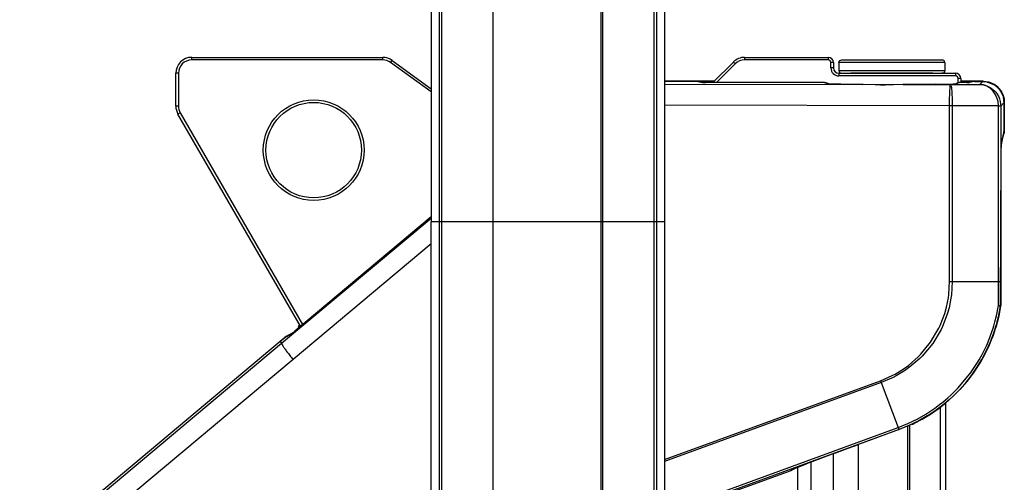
# Model space of a CAD drawing. Header units: millimetres. Extents: x -149 to 54, y -491 to 745.
# Tile 8 of 9: x -147 to 39, y 375 to 463. Entities that reach past the tile are written whole.
import ezdxf

# ---------------------------------------------------------------- set-up
doc = ezdxf.new("R2010")
doc.units = ezdxf.units.MM

# ---------------------------------------------------------------- blocks, each defined once
blk = doc.blocks.new('Abdeckung-2__1', base_point=(34.97, 440.18))
at = {"color": 7, "linetype": 'Continuous'}
for p, q in [((34.97, 451.07), (36.08, 450.92)), ((36.08, 450.92), (36.34, 450.83)), ((38.44, 449.07), (38.67, 448.59)), ((38.67, 448.59), (38.82, 448.17)), ((38.82, 448.17), (38.92, 447.75)), ((38.96, 441.38), (38.97, 447.07)), ((38.96, 441.38), (38.6, 440.18))]:
    blk.add_line(p, q, dxfattribs=at)
blk = doc.blocks.new('Diffusor-Rahmen-seitlich_1', base_point=(26.97, -426.36))
at = {"color": 7, "linetype": 'Continuous'}
blk.add_line((27.97, 216.22), (27.97, 390.5), dxfattribs=at)
at = {"color": 1, "linetype": 'Continuous'}
blk.add_line((26.97, 216.52), (26.97, 389.62), dxfattribs=at)
blk = doc.blocks.new('Standard-Diffusor-kpl_', base_point=(26.97, -426.36))
blk.add_blockref('Diffusor-Rahmen-seitlich_1', (26.97, -426.36))
blk = doc.blocks.new('Abdeckung-1_1__5', base_point=(-94.15, 404.45))
at = {"color": 7, "linetype": 'Continuous'}
for p, q in [((-15.73, 451.07), (-25.09, 451.07)), ((34.97, 451.07), (30.77, 451.07)), ((34.97, 451.07), (36.08, 450.92)), ((36.08, 450.92), (36.34, 450.83)), ((36.34, 450.83), (36.5, 450.77)), ((36.5, 450.77), (37.16, 450.42)), ((37.16, 450.42), (37.55, 450.13)), ((37.55, 450.13), (38.32, 449.26)), ((38.32, 449.26), (38.44, 449.07)), ((38.44, 449.07), (38.67, 448.59)), ((38.67, 448.59), (38.82, 448.17)), ((38.82, 448.17), (38.92, 447.75)), ((38.92, 447.75), (38.93, 447.02)), ((38.96, 441.38), (38.93, 447.02)), ((38.96, 441.38), (38.6, 440.18)), ((-94.13, 404.76), (-94.12, 404.61)), ((-93.84, 405.07), (-94.02, 404.92))]:
    blk.add_line(p, q, dxfattribs=at)
at = {"color": 1, "linetype": 'Continuous'}
for p, q in [((-25.09, 451.07), (-15.73, 451.07)), ((30.77, 451.07), (34.97, 451.07)), ((34.97, 451.07), (35.24, 450.98)), ((35.81, 450.9), (36.08, 450.92)), ((36.08, 450.92), (37.16, 450.42)), ((37.16, 450.42), (38.32, 449.26)), ((38.32, 449.26), (38.82, 448.17)), ((38.82, 448.17), (38.93, 447.02)), ((38.93, 447.02), (38.93, 441.8)), ((38.96, 441.38), (38.93, 441.8)), ((38.93, 441.8), (38.96, 441.38)), ((-94.02, 404.92), (-93.84, 405.07)), ((-94.12, 404.61), (-94.15, 404.45))]:
    blk.add_line(p, q, dxfattribs=at)
at = {"color": 7, "linetype": 'Continuous'}
for points in [[(-94.02, 404.92), (-94.04, 404.9), (-94.13, 404.76)], [(-94.02, 404.92), (-94.08, 404.82), (-94.12, 404.61)]]:
    blk.add_spline(points, degree=3, dxfattribs=at)
blk = doc.blocks.new('Griff-1_1__6', base_point=(-146.72, 154.75))
at = {"color": 7, "linetype": 'Continuous'}
for p, q in [((-18.82, 451.01), (-25.09, 451.01)), ((-18.82, 451.01), (-17.86, 450.82)), ((5.09, 450.81), (-17.36, 450.81)), ((5.9, 450.55), (5.73, 450.56)), ((6.3, 450.53), (5.9, 450.55)), ((6.03, 450.54), (5.9, 450.55)), ((5.9, 450.55), (6.03, 450.54)), ((5.9, 450.55), (6.03, 450.54)), ((6.3, 450.53), (6.03, 450.54)), ((6.03, 450.54), (6.3, 450.53)), ((8.18, 450.5), (6.3, 450.53)), ((7.23, 450.5), (6.3, 450.53)), ((11.3, 450.46), (7.23, 450.5)), ((12.32, 450.46), (8.18, 450.5)), ((15.38, 450.38), (12.32, 450.46)), ((14.63, 450.37), (12.47, 450.45)), ((15.61, 450.35), (14.63, 450.37)), ((16.67, 450.38), (15.38, 450.38)), ((16.51, 450.34), (15.61, 450.35)), ((19.74, 450.43), (16.51, 450.34)), ((19.88, 450.44), (16.67, 450.38)), ((25.93, 450.48), (19.88, 450.44)), ((20.12, 450.44), (19.88, 450.44)), ((25.93, 450.48), (20.12, 450.44)), ((28.83, 450.43), (25.93, 450.48)), ((28.83, 450.43), (25.93, 450.48)), ((29.52, 450.54), (28.83, 450.43)), ((29.36, 450.53), (28.83, 450.43)), ((29.22, 450.47), (29.52, 450.54)), ((29.36, 450.53), (29.73, 450.55)), ((29.52, 450.54), (29.36, 450.53)), ((29.73, 450.55), (29.52, 450.54)), ((29.52, 450.54), (29.73, 450.55)), ((31.56, 450.81), (30.46, 450.81)), ((31.9, 450.81), (31.56, 450.81)), ((33.36, 451.01), (32.4, 450.82)), ((33.36, 451.01), (34.91, 451.01)), ((34.91, 451.01), (35.59, 450.95)), ((35.59, 450.95), (36.01, 450.85)), ((36.01, 450.85), (36.91, 450.47)), ((36.91, 450.47), (37.1, 450.36)), ((37.1, 450.36), (37.74, 449.84)), ((37.74, 449.84), (37.98, 449.58)), ((37.98, 449.58), (38.26, 449.2)), ((38.26, 449.2), (38.67, 448.37)), ((38.67, 448.37), (38.76, 448.11)), ((38.76, 448.11), (38.91, 447.01)), ((38.91, 447.01), (38.91, 441.76)), ((38.91, 441.76), (38.37, 439.05)), ((38.36, 437.76), (38.36, 438.55)), ((38.24, 408.7), (38.36, 437.76)), ((-69.09, 425.51), (-94.78, 403.94)), ((-96.38, 402.94), (-97.55, 401.97)), ((-96.38, 402.94), (-95.22, 403.58)), ((-97.55, 401.97), (-130.82, 374.05)), ((20.84, 386.03), (21.24, 386.2)), ((21.56, 386.33), (21.7, 386.39)), ((21.7, 386.39), (21.89, 386.48)), ((19.13, 385.37), (11.51, 382.57)), ((20.84, 386.03), (19.13, 385.37)), ((9.54, 381.85), (11.51, 382.57)), ((7.03, 380.91), (1.69, 378.89)), ((7.03, 380.91), (9.54, 381.85)), ((0.74, 378.52), (1.69, 378.89)), ((-1.29, 377.6), (-25.09, 368.95)), ((-0.8, 377.89), (-1.29, 377.6)), ((-0.8, 377.89), (-0.55, 378.01)), ((-0.55, 378.01), (-0.09, 378.19)), ((-0.09, 378.19), (0.74, 378.52))]:
    blk.add_line(p, q, dxfattribs=at)
at = {"color": 1, "linetype": 'Continuous'}
for p, q in [((-25.09, 450.52), (12.32, 450.46)), ((19.88, 450.44), (28.83, 450.43)), ((28.71, 449.23), (28.74, 449.73)), ((28.74, 449.73), (28.75, 449.89)), ((28.75, 449.89), (28.77, 450.1)), ((28.77, 450.1), (28.78, 450.26)), ((28.83, 450.43), (34.34, 450.44)), ((28.92, 450.26), (28.95, 450.1)), ((28.95, 450.1), (28.99, 449.89)), ((28.99, 449.89), (29.01, 449.75)), ((29.01, 449.75), (29.08, 449)), ((34.34, 450.44), (34.91, 451.01)), ((34.34, 450.44), (35.02, 450.37)), ((34.89, 450.38), (34.34, 450.44)), ((35.02, 450.37), (34.89, 450.38)), ((35.02, 450.37), (35.42, 450.27)), ((35.42, 450.27), (35.02, 450.37)), ((35.42, 450.27), (35.83, 450.12)), ((35.67, 450.12), (35.42, 450.27)), ((36.05, 449.91), (35.67, 450.12)), ((35.83, 450.12), (36.31, 449.88)), ((36.28, 449.75), (36.05, 449.91)), ((36.81, 449.25), (36.28, 449.75)), ((36.31, 449.88), (36.48, 449.77)), ((36.48, 449.77), (37.11, 449.26)), ((37, 449.02), (36.81, 449.25)), ((37.11, 449.26), (37.37, 448.97)), ((28.66, 446.43), (28.67, 447.79)), ((28.67, 447.79), (28.69, 448.59)), ((28.69, 448.59), (28.71, 449.23)), ((29.08, 449), (29.1, 448.59)), ((29.1, 448.59), (29.13, 447.93)), ((29.13, 447.93), (29.15, 447.52)), ((29.15, 447.52), (29.16, 446.43)), ((37.27, 448.61), (37, 449.02)), ((37.58, 447.96), (37.27, 448.61)), ((37.37, 448.97), (37.6, 448.65)), ((37.63, 447.81), (37.58, 447.96)), ((37.6, 448.65), (37.92, 448.09)), ((37.79, 447.22), (37.63, 447.81)), ((37.92, 448.09), (38.06, 447.75)), ((38.06, 447.75), (38.2, 447.27)), ((28.66, 446.43), (-25.09, 446.52)), ((28.66, 413.27), (28.66, 446.43)), ((37.86, 446.45), (29.16, 446.43)), ((29.16, 446.43), (29.16, 413.27)), ((37.86, 446.45), (37.79, 447.22)), ((37.86, 446.45), (38.29, 446.39)), ((37.86, 413.27), (37.86, 446.45)), ((38.2, 447.27), (38.29, 446.39)), ((38.91, 447.01), (38.29, 446.39)), ((38.29, 446.39), (38.29, 413.27)), ((-97.28, 401.65), (-69.09, 425.23)), ((-69.09, 420.37), (-95.12, 398.58)), ((28.51, 410.83), (28.66, 413.27)), ((28.66, 413.27), (29.16, 413.27)), ((29.16, 413.27), (29.01, 410.77)), ((29.16, 413.27), (37.86, 413.27)), ((37.86, 413.27), (38.29, 413.27)), ((28.43, 410.23), (28.51, 410.83)), ((29.01, 410.77), (28.92, 410.15)), ((27.73, 407.26), (28.06, 408.43)), ((28.06, 408.43), (28.43, 410.23)), ((28.92, 410.15), (28.55, 408.32)), ((37.5, 406.83), (37.86, 408.75)), ((38.24, 408.7), (37.92, 406.74)), ((26.87, 405), (27.73, 407.26)), ((28.21, 407.15), (27.31, 404.82)), ((28.55, 408.32), (28.21, 407.15)), ((37.21, 405.68), (37.5, 406.83)), ((37.92, 406.74), (37.63, 405.58)), ((26.61, 404.46), (26.87, 405)), ((27.31, 404.82), (27.04, 404.25)), ((36.86, 404.47), (37, 404.93)), ((37, 404.93), (37.21, 405.68)), ((37.42, 404.82), (37.28, 404.38)), ((37.63, 405.58), (37.42, 404.82)), ((25.06, 401.84), (26.61, 404.46)), ((27.04, 404.25), (25.47, 401.61)), ((36.24, 402.7), (36.38, 403.08)), ((36.38, 403.08), (36.86, 404.47)), ((36.79, 402.94), (36.65, 402.57)), ((37.28, 404.38), (36.79, 402.94)), ((-130.57, 373.75), (-97.28, 401.65)), ((-97.55, 401.97), (-97.28, 401.65)), ((23.15, 399.5), (25.06, 401.84)), ((25.47, 401.61), (23.47, 399.2)), ((34.79, 399.53), (35.65, 401.28)), ((36.04, 401.11), (35.18, 399.34)), ((35.65, 401.28), (36.24, 402.7)), ((36.65, 402.57), (36.04, 401.11)), ((22.73, 399.07), (23.15, 399.5)), ((23.47, 399.2), (23.05, 398.78)), ((34.22, 398.51), (34.79, 399.53)), ((35.18, 399.34), (34.92, 398.87)), ((-95.12, 398.58), (-128.42, 370.69)), ((19.91, 396.76), (20.9, 397.47)), ((20.9, 397.47), (22.73, 399.07)), ((23.05, 398.78), (21.18, 397.16)), ((32.93, 396.49), (33.82, 397.84)), ((34.19, 397.63), (33.09, 395.98)), ((33.82, 397.84), (34.22, 398.51)), ((34.6, 398.31), (34.19, 397.63)), ((34.92, 398.87), (34.6, 398.31)), ((15.63, 394.56), (17.84, 395.53)), ((17.84, 395.53), (18.38, 395.82)), ((18.57, 395.48), (18.03, 395.2)), ((18.38, 395.82), (19.91, 396.76)), ((20.16, 396.44), (18.57, 395.48)), ((21.18, 397.16), (20.16, 396.44)), ((30.25, 393.2), (32.73, 396.21)), ((33.09, 395.98), (31.89, 394.41)), ((32.73, 396.21), (32.93, 396.49)), ((-25.09, 379.74), (15.63, 394.56)), ((15.76, 394.22), (-25.09, 379.35)), ((15.63, 394.56), (15.69, 394.39)), ((15.69, 394.39), (15.76, 394.22)), ((18.03, 395.2), (15.76, 394.22)), ((15.76, 394.22), (18.94, 385.75)), ((31.49, 393.94), (30.58, 392.92)), ((31.89, 394.41), (31.49, 393.94)), ((28.31, 391.32), (28.88, 391.83)), ((28.88, 391.83), (30.25, 393.2)), ((30.58, 392.92), (29.19, 391.53)), ((25.85, 389.37), (26.78, 390.06)), ((26.78, 390.06), (27.41, 390.55)), ((27.69, 390.23), (27.14, 389.8)), ((27.41, 390.55), (28.31, 391.32)), ((28.61, 391.01), (27.69, 390.23)), ((29.19, 391.53), (28.61, 391.01)), ((22.52, 387.33), (24.21, 388.29)), ((24.21, 388.29), (24.56, 388.51)), ((24.82, 388.16), (24.46, 387.94)), ((24.56, 388.51), (25.85, 389.37)), ((26.12, 389.03), (24.82, 388.16)), ((27.14, 389.8), (26.12, 389.03)), ((18.94, 385.75), (20.78, 386.49)), ((20.78, 386.49), (21.85, 386.99)), ((22.06, 386.62), (20.98, 386.11)), ((21.85, 386.99), (22.52, 387.33)), ((22.75, 386.97), (22.06, 386.62)), ((24.46, 387.94), (22.75, 386.97)), ((-25.09, 369.64), (18.94, 385.75)), ((19.13, 385.37), (-25.09, 369.19)), ((20.98, 386.11), (19.13, 385.37))]:
    blk.add_line(p, q, dxfattribs=at)
at = {"color": 7, "linetype": 'Continuous'}
for centre, radius, start, end in [((5.09, 449.31), 1.5, 68.6678, 89.9989), ((30.76, 449.39), 1.45, 102.1073, 120.0719), ((8.9, 413.17), 29.68, 295.9525, 351.3355)]:
    blk.add_arc(centre, radius, start, end, dxfattribs=at)
for points in [[(-17.86, 450.82), (-17.75, 450.81), (-17.6, 450.81), (-17.51, 450.81), (-17.36, 450.81)], [(31.9, 450.81), (31.99, 450.81), (32.14, 450.81), (32.3, 450.81), (32.4, 450.82)], [(38.37, 439.05), (38.37, 438.95), (38.36, 438.79), (38.36, 438.71), (38.36, 438.55)], [(-95.22, 403.58), (-95.15, 403.64), (-95.07, 403.7), (-94.93, 403.82), (-94.78, 403.94)]]:
    blk.add_spline(points, degree=3, dxfattribs=at)
at = {"color": 1, "linetype": 'Continuous'}
for points in [[(5.09, 450.81), (5.45, 450.71), (5.73, 450.56)], [(29.73, 450.55), (30.13, 450.68), (30.46, 450.81)], [(29.16, 446.43), (28.91, 446.43), (28.66, 446.43)], [(37.86, 446.45), (37.99, 446.45), (38.19, 446.42), (38.28, 446.39), (38.29, 446.39)], [(37.86, 408.75), (37.86, 411.01), (37.86, 413.27)], [(38.29, 413.27), (38.29, 411.01), (38.24, 408.7)], [(37.86, 408.75), (37.98, 408.73), (38.16, 408.71), (38.23, 408.7), (38.24, 408.7)], [(37.86, 408.75), (37.98, 408.73), (38.16, 408.71), (38.23, 408.7), (38.24, 408.7)], [(-97.28, 401.65), (-97.24, 401.5), (-97.06, 401.15), (-96.74, 400.66), (-96.28, 400.04), (-95.74, 399.34), (-95.12, 398.58)], [(18.94, 385.75), (19.01, 385.63), (19.13, 385.37)], [(18.94, 385.75), (19, 385.64), (19.09, 385.46), (19.12, 385.38), (19.13, 385.37)]]:
    blk.add_spline(points, degree=3, dxfattribs=at)
blk = doc.blocks.new('Griff-2__7', base_point=(-146.66, 202.34))
at = {"color": 7, "linetype": 'Continuous'}
for p, q in [((38.36, 437.76), (38.36, 438.55)), ((38.36, 408.76), (38.36, 437.76)), ((-96.37, 402.96), (-97.55, 401.97)), ((-96.37, 402.96), (-95.22, 403.58)), ((-134.53, 370.14), (-134.67, 369.96)), ((-133.66, 371.22), (-133.8, 371.06)), ((-120.4, 369.8), (-119.22, 370.17)), ((-119.22, 370.17), (-115.38, 370.66)), ((-135.35, 368.98), (-135.47, 368.81)), ((-125.43, 366.81), (-124.46, 367.61)), ((-137.94, 363.9), (-138.04, 363.58)), ((-137.46, 365.09), (-137.52, 364.95)), ((-128.55, 362.87), (-127.22, 364.88)), ((-138.41, 362.45), (-138.47, 362.23)), ((-129.53, 360.68), (-128.55, 362.87)), ((-102.73, 363.7), (-101.25, 360.67)), ((-138.77, 361.09), (-138.8, 360.93)), ((-139.05, 359.71), (-139.07, 359.56)), ((-146.66, 216.6), (-146.64, 215.75)), ((-145.97, 211.1), (-145.9, 210.87)), ((-141.99, 202.62), (-141.86, 202.46))]:
    blk.add_line(p, q, dxfattribs=at)
at = {"color": 1, "linetype": 'Continuous'}
for p, q in [((-138.34, 362.67), (-138.41, 362.45)), ((-138.68, 361.42), (-138.77, 361.09)), ((-139.2, 358.62), (-139.24, 358.32)), ((-138.97, 360.12), (-139.05, 359.71)), ((-133.91, 206.93), (-134.66, 207.85)), ((-117.66, 202.71), (-118.88, 202.34))]:
    blk.add_line(p, q, dxfattribs=at)
at = {"color": 7, "linetype": 'Continuous'}
for points in [[(38.37, 439.05), (38.37, 438.95), (38.36, 438.79), (38.36, 438.71), (38.36, 438.55)], [(-130.82, 374.05), (-131.74, 373.23), (-132.62, 372.37)], [(-132.86, 372.12), (-133.16, 371.79), (-133.45, 371.47)], [(-134.67, 369.96), (-134.82, 369.75), (-134.98, 369.53)], [(-133.8, 371.06), (-134.02, 370.79), (-134.24, 370.52)], [(-136.21, 367.61), (-136.22, 367.59), (-136.29, 367.46)], [(-135.47, 368.81), (-135.54, 368.71), (-135.6, 368.61)], [(-137.85, 364.12), (-137.89, 364.01), (-137.94, 363.9)], [(-137.39, 365.26), (-137.4, 365.24), (-137.46, 365.09)], [(-138.26, 362.95), (-138.34, 362.68), (-138.41, 362.45)], [(-138.88, 360.57), (-138.96, 360.19), (-139.05, 359.71)], [(-138.6, 361.77), (-138.68, 361.43), (-138.77, 361.09)], [(-139.1, 359.36), (-139.18, 358.82), (-139.24, 358.32)], [(-144.59, 207.09), (-144.49, 206.88), (-144.39, 206.66)]]:
    blk.add_spline(points, degree=3, dxfattribs=at)
at = {"color": 1, "linetype": 'Continuous'}
blk.add_spline([(-138.77, 361.09), (-138.77, 361.07), (-138.8, 360.93)], degree=3, dxfattribs=at)
blk = doc.blocks.new('CFK-Haltebuegel', base_point=(-69.82, 151.06))
at = {"color": 7, "linetype": 'Continuous'}
for p, q in [((-37.09, 574.23), (-37.09, 424.57)), ((-69.09, 561.72), (-69.09, 424.57)), ((-25.09, 561.72), (-25.09, 424.57)), ((-67.09, 424.57), (-67.09, 553.26)), ((-27.09, 478.15), (-27.09, 461.73)), ((-27.09, 461.73), (-27.09, 453.53)), ((-27.09, 453.53), (-27.09, 432.02)), ((-27.09, 432.02), (-27.09, 424.57)), ((-69.09, 219.57), (-69.09, 424.57)), ((-67.09, 219.57), (-67.09, 424.57)), ((-37.09, 424.57), (-37.09, 219.57)), ((-27.09, 424.57), (-27.09, 219.57)), ((-25.09, 424.57), (-25.09, 219.57))]:
    blk.add_line(p, q, dxfattribs=at)
at = {"color": 1, "linetype": 'Continuous'}
for p, q in [((-36.74, 424.57), (-36.74, 574.22)), ((-57.43, 573.53), (-57.43, 424.57)), ((-67.59, 563.22), (-67.59, 424.57)), ((-26.59, 563.22), (-26.59, 424.57)), ((-67.59, 424.57), (-69.09, 424.57)), ((-67.59, 424.57), (-67.59, 219.57)), ((-67.09, 424.57), (-67.59, 424.57)), ((-57.43, 424.57), (-67.09, 424.57)), ((-57.43, 424.57), (-57.43, 219.57)), ((-37.09, 424.57), (-57.43, 424.57)), ((-36.74, 424.57), (-37.09, 424.57)), ((-36.74, 219.57), (-36.74, 424.57)), ((-27.09, 424.57), (-36.74, 424.57)), ((-26.59, 424.57), (-27.09, 424.57)), ((-26.59, 424.57), (-26.59, 219.57)), ((-25.09, 424.57), (-26.59, 424.57))]:
    blk.add_line(p, q, dxfattribs=at)
blk = doc.blocks.new('CFK-Haltebügel-kpl_', base_point=(-148.55, 47.42))
blk.add_blockref('CFK-Haltebuegel', (-69.82, 151.06))
blk = doc.blocks.new('Carbonbügel', base_point=(-148.55, 47.42))
blk.add_blockref('CFK-Haltebügel-kpl_', (-148.55, 47.42))
blk = doc.blocks.new('Seitenprofil__19', base_point=(0.07, -472.43))
at = {"color": 7, "linetype": 'Continuous'}
for p, q in [((21.07, 386.13), (21.07, 217.95)), ((0.07, 286.56), (0.07, 378.26))]:
    blk.add_line(p, q, dxfattribs=at)
at = {"color": 1, "linetype": 'Continuous'}
for p, q in [((20.77, 218), (20.77, 386)), ((11.4, 382.53), (11.4, 219.26)), ((6.8, 219.5), (6.8, 380.82)), ((2.47, 379.18), (2.47, 219.57))]:
    blk.add_line(p, q, dxfattribs=at)
blk = doc.blocks.new('Fuss-oben__22', base_point=(-117.23, 404.84))
at = {"color": 1, "linetype": 'Continuous'}
for p, q in [((-114.23, 455.07), (-114.23, 455.57)), ((-78.2, 455.07), (-78.2, 455.57)), ((-76.73, 454.59), (-76.44, 455)), ((-9.98, 455.57), (-9.98, 455.07)), ((5.77, 455.57), (5.77, 455.07)), ((-12.1, 454.69), (-11.75, 454.34)), ((6.77, 454.57), (6.27, 454.57)), ((6.77, 453.57), (6.27, 453.57)), ((-116.73, 452.57), (-117.23, 452.57)), ((7.77, 452.57), (7.77, 452.07)), ((29.77, 452.57), (29.77, 452.07)), ((30.77, 451.57), (30.27, 451.57)), ((-116.73, 446.37), (-117.23, 446.37)), ((-116.39, 445.12), (-116.82, 444.87))]:
    blk.add_line(p, q, dxfattribs=at)
at = {"color": 7, "linetype": 'Continuous'}
for p, q in [((-114.23, 455.57), (-78.2, 455.57)), ((-78.2, 455.07), (-114.23, 455.07)), ((-76.44, 455), (-69.09, 449.66)), ((-9.98, 455.57), (5.77, 455.57)), ((5.77, 455.07), (-9.98, 455.07)), ((-69.09, 449.04), (-76.73, 454.59)), ((-15.99, 450.81), (-12.1, 454.69)), ((-11.75, 454.34), (-15.28, 450.81)), ((6.27, 453.57), (6.27, 454.57)), ((6.77, 454.57), (6.77, 453.57)), ((-117.23, 446.37), (-117.23, 452.57)), ((-116.73, 452.57), (-116.73, 446.37)), ((7.77, 452.57), (10.05, 452.57)), ((29.77, 452.07), (7.77, 452.07)), ((10.05, 452.57), (17.77, 452.57)), ((17.77, 452.57), (25.49, 452.57)), ((25.49, 452.57), (29.77, 452.57)), ((30.27, 450.79), (30.27, 451.57)), ((30.77, 451.57), (30.77, 450.81)), ((-93.71, 404.84), (-116.82, 444.87)), ((-116.39, 445.12), (-93.32, 405.17))]:
    blk.add_line(p, q, dxfattribs=at)
for radius in [9.5, 9]:
    blk.add_circle((-91.23, 438.07), radius, dxfattribs=at)
for centre, radius, start, end in [((-114.23, 452.57), 3, 90, 180), ((-114.23, 452.57), 2.5, 90, 180), ((-78.2, 452.57), 3, 54, 90), ((-78.2, 452.57), 2.5, 54, 90), ((-9.98, 452.57), 3, 90, 135), ((-9.98, 452.57), 2.5, 90, 135), ((5.77, 454.57), 1, 0, 90), ((5.77, 454.57), 0.5, 0, 90), ((7.77, 453.57), 1.5, 180, 270), ((7.77, 453.57), 1, 180, 270), ((29.77, 451.57), 1, 0, 90), ((29.77, 451.57), 0.5, 0, 90), ((-114.23, 446.37), 3, 180, 210), ((-114.23, 446.37), 2.5, 180, 210)]:
    blk.add_arc(centre, radius, start, end, dxfattribs=at)
blk = doc.blocks.new('Bolzen__23', base_point=(7.77, 452.57))
at = {"color": 7, "linetype": 'Continuous'}
for p, q in [((7.77, 454.57), (7.85, 454.83)), ((7.85, 454.83), (7.97, 454.97)), ((7.97, 454.97), (8.14, 455.05)), ((8.14, 455.05), (8.37, 455.07)), ((8.37, 455.07), (16.42, 455.07)), ((16.42, 455.07), (27.27, 455.07)), ((27.41, 455.05), (27.27, 455.07)), ((27.58, 454.97), (27.41, 455.05)), ((27.7, 454.83), (27.58, 454.97)), ((27.77, 454.57), (27.7, 454.83)), ((7.77, 454.57), (7.77, 453.07)), ((7.77, 453.07), (7.85, 452.81)), ((27.77, 453.07), (27.7, 452.81)), ((27.77, 454.57), (27.77, 453.07)), ((7.85, 452.81), (7.97, 452.67)), ((7.97, 452.67), (8.14, 452.59)), ((8.14, 452.59), (8.27, 452.57)), ((10.59, 452.57), (10.05, 452.57)), ((17.77, 452.57), (10.59, 452.57)), ((24.95, 452.57), (17.77, 452.57)), ((25.49, 452.57), (24.95, 452.57)), ((27.41, 452.59), (27.18, 452.57)), ((27.58, 452.67), (27.41, 452.59)), ((27.7, 452.81), (27.58, 452.67))]:
    blk.add_line(p, q, dxfattribs=at)
at = {"color": 1, "linetype": 'Continuous'}
for p, q in [((27.77, 454.57), (7.77, 454.57)), ((7.77, 453.07), (16.35, 453.07)), ((16.35, 453.07), (27.77, 453.07))]:
    blk.add_line(p, q, dxfattribs=at)
blk = doc.blocks.new('Fuss-oben-montiert__24', base_point=(-117.23, 404.84))
for name, p in [('Fuss-oben__22', (-117.23, 404.84)), ('Bolzen__23', (7.77, 452.57))]:
    blk.add_blockref(name, p)
blk = doc.blocks.new('Seitenteil-rechts-kpl___37', base_point=(-136.13, -491.43))
for name, p in [('Fuss-oben-montiert__24', (-117.23, 404.84)), ('Seitenprofil__19', (0.07, -472.43))]:
    blk.add_blockref(name, p)
blk = doc.blocks.new('Gehaeuse-kpl___38', base_point=(-136.13, -491.43))
blk.add_blockref('Seitenteil-rechts-kpl___37', (-136.13, -491.43))
blk = doc.blocks.new('Montage-fuer-Funktionstest__39', base_point=(-136.13, -491.43))
blk.add_blockref('Gehaeuse-kpl___38', (-136.13, -491.43))
blk = doc.blocks.new('S360-C__51', base_point=(-148.55, -491.43))
for name, p in [('Carbonbügel', (-148.55, 47.42)), ('Montage-fuer-Funktionstest__39', (-136.13, -491.43)), ('Griff-1_1__6', (-146.72, 154.75)), ('Abdeckung-1_1__5', (-94.15, 404.45)), ('Abdeckung-2__1', (34.97, 440.18)), ('Griff-2__7', (-146.66, 202.34)), ('Standard-Diffusor-kpl_', (26.97, -426.36))]:
    blk.add_blockref(name, p)
blk = doc.blocks.new('AllgA', base_point=(-48.4, 115.6))
blk.add_blockref('S360-C__51', (-148.55, -491.43))

msp = doc.modelspace()

# ---------------------------------------------------------------- block references
msp.add_blockref('AllgA', (-48.4, 115.6))

doc.saveas('drawing.dxf')
